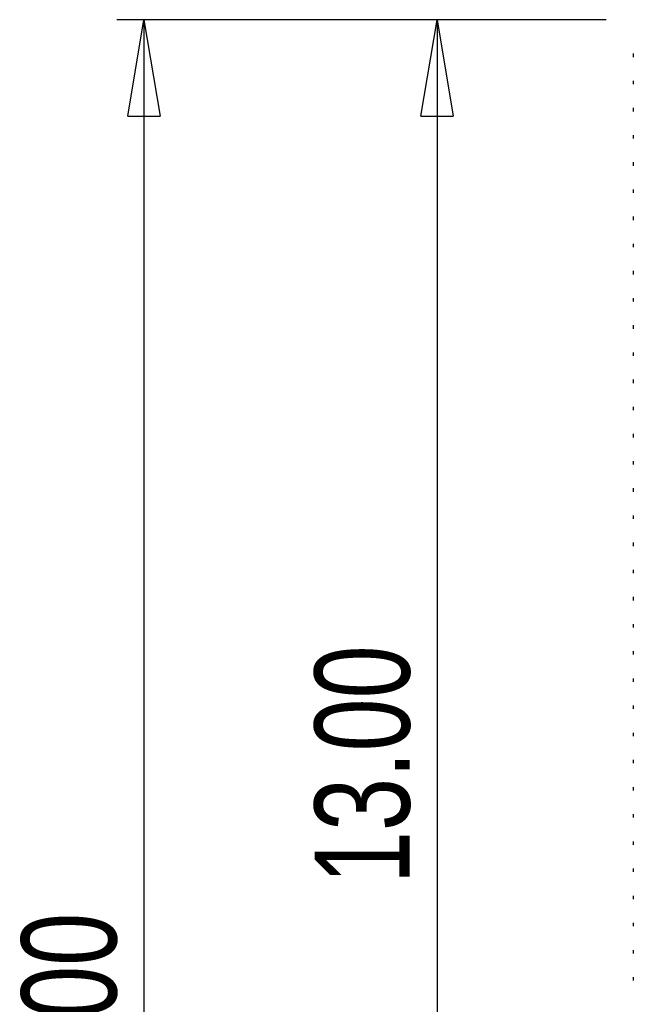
# Model space of a CAD drawing. Header units: millimetres. Extents: x 0 to 297, y 0 to 210.
# Tile 34 of 57: x 158 to 181, y 110 to 146. Entities that reach past the tile are written whole.
import ezdxf

# ---------------------------------------------------------------- set-up
doc = ezdxf.new("R2010")
doc.units = ezdxf.units.MM
doc.layers.add('图层0', color=7, linetype='Continuous', lineweight=25)
doc.styles.add('SLDTEXTSTYLE1', font='TXT', dxfattribs={"width": 0.75})
doc.dimstyles.new('SLDDIMSTYLE1', dxfattribs={"dimtxt": 3.5, "dimasz": 3.556, "dimexe": 0, "dimexo": 0.0625, "dimgap": 0.875, "dimtad": 1, "dimlfac": 0.25, "dimrnd": 1e-09, "dimzin": 4, "dimdsep": 46, "dimtxsty": 'SLDTEXTSTYLE1', "dimblk1": 'CLOSED', "dimblk2": 'CLOSED', "dimsah": 1, "dimcen": 0.09, "dimadec": 0, "dimazin": 1, "dimtfac": 1, "dimtofl": 0, "dimtmove": 0, "dimatfit": 3, "dimldrblk": 'CLOSED', "dimfxl": 0, "dimfrac": 2, "dimtolj": 1, "dimtzin": 12, "dimarcsym": 0})

# ---------------------------------------------------------------- blocks, each defined once
blk = doc.blocks.new('_Closed')
at = {"color": 0, "linetype": 'ByBlock', "lineweight": -2}
for p, q in [((-1, 0.166667), (0, 0)), ((-1, 0.166667), (-1, -0.166667)), ((0, 0), (-1, -0.166667)), ((0, 0), (-1, 0))]:
    blk.add_line(p, q, dxfattribs=at)
blk = doc.blocks.new('_D_1')
at = {"layer": '图层0'}
for p, q in [((179.807, 146.343), (161.79, 146.343)), ((162.79, 146.343), (162.79, 74.343)), ((182.007, 74.343), (161.79, 74.343))]:
    blk.add_line(p, q, dxfattribs=at)
at = {"layer": '图层0', "xscale": 3.556, "yscale": 3.556}
for p, rotation in [((162.79, 146.343, 0.004), 90.0000000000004), ((162.79, 74.343, 0.004), 270.0000000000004)]:
    blk.add_blockref('_Closed', p, dxfattribs=dict(at, rotation=rotation))
at = {"layer": '图层0', "insert": (158.278, 104.681), "char_height": 3.5, "attachment_point": 1, "rotation": 90, "style": 'SLDTEXTSTYLE1'}
blk.add_mtext('18.00', dxfattribs=at)
blk = doc.blocks.new('_D_2')
at = {"layer": '图层0'}
for p, q in [((179.807, 146.343), (172.585, 146.343)), ((173.585, 146.343), (173.585, 94.343)), ((179.807, 94.343), (172.585, 94.343))]:
    blk.add_line(p, q, dxfattribs=at)
at = {"layer": '图层0', "xscale": 3.556, "yscale": 3.556}
for p, rotation in [((173.585, 146.343, 0.004), 90.0000000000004), ((173.585, 94.343, 0.004), 270.0000000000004)]:
    blk.add_blockref('_Closed', p, dxfattribs=dict(at, rotation=rotation))
at = {"layer": '图层0', "insert": (169.074, 114.525), "char_height": 3.5, "attachment_point": 1, "rotation": 90, "style": 'SLDTEXTSTYLE1'}
blk.add_mtext('13.00', dxfattribs=at)

msp = doc.modelspace()

# ---------------------------------------------------------------- linework, layer by layer
at = {"color": 7, "linetype": 'Continuous', "lineweight": 25}
for p, q in [((180.807, 145.093), (180.807, 144.968)), ((180.807, 144.093), (180.807, 143.968)), ((180.807, 143.093), (180.807, 142.968)), ((180.807, 142.093), (180.807, 141.968)), ((180.807, 141.093), (180.807, 140.968)), ((180.807, 140.093), (180.807, 139.968)), ((180.807, 139.093), (180.807, 138.968)), ((180.807, 138.093), (180.807, 137.968)), ((180.807, 137.093), (180.807, 136.968)), ((180.807, 136.093), (180.807, 135.968)), ((180.807, 135.093), (180.807, 134.968)), ((180.807, 134.093), (180.807, 133.968)), ((180.807, 133.093), (180.807, 132.968)), ((180.807, 132.093), (180.807, 131.968)), ((180.807, 131.093), (180.807, 130.968)), ((180.807, 130.093), (180.807, 129.968)), ((180.807, 129.093), (180.807, 128.968)), ((180.807, 128.093), (180.807, 127.968)), ((180.807, 127.093), (180.807, 126.968)), ((180.807, 126.093), (180.807, 125.968)), ((180.807, 125.093), (180.807, 124.968)), ((180.807, 124.093), (180.807, 123.968)), ((180.807, 123.093), (180.807, 122.968)), ((180.807, 122.093), (180.807, 121.968)), ((180.807, 121.093), (180.807, 120.968)), ((180.807, 120.093), (180.807, 119.968)), ((180.807, 119.093), (180.807, 118.968)), ((180.807, 118.093), (180.807, 117.968)), ((180.807, 117.093), (180.807, 116.968)), ((180.807, 116.093), (180.807, 115.968)), ((180.807, 115.093), (180.807, 114.968)), ((180.807, 114.093), (180.807, 113.968)), ((180.807, 113.093), (180.807, 112.968)), ((180.807, 112.093), (180.807, 111.968)), ((180.807, 111.093), (180.807, 110.968))]:
    msp.add_line(p, q, dxfattribs=at)

# ---------------------------------------------------------------- dimensions: what is measured, and where the dimension line sits
at = {"layer": '图层0'}
for base, p2, picture, middle in [((160.012, 74.343), (183.007, 74.343), '_D_1', (160.012, 110.5)), ((170.807, 94.343), (180.807, 94.343), '_D_2', (170.807, 120.343))]:
    dim = msp.add_linear_dim(base=base, p1=(180.807, 146.343), p2=p2, angle=90, dimstyle='SLDDIMSTYLE1', dxfattribs=at)
    dim.commit()
    dim.dimension.update_dxf_attribs({"geometry": picture, "text_midpoint": middle, "dimtype": 160})

doc.saveas('drawing.dxf')
